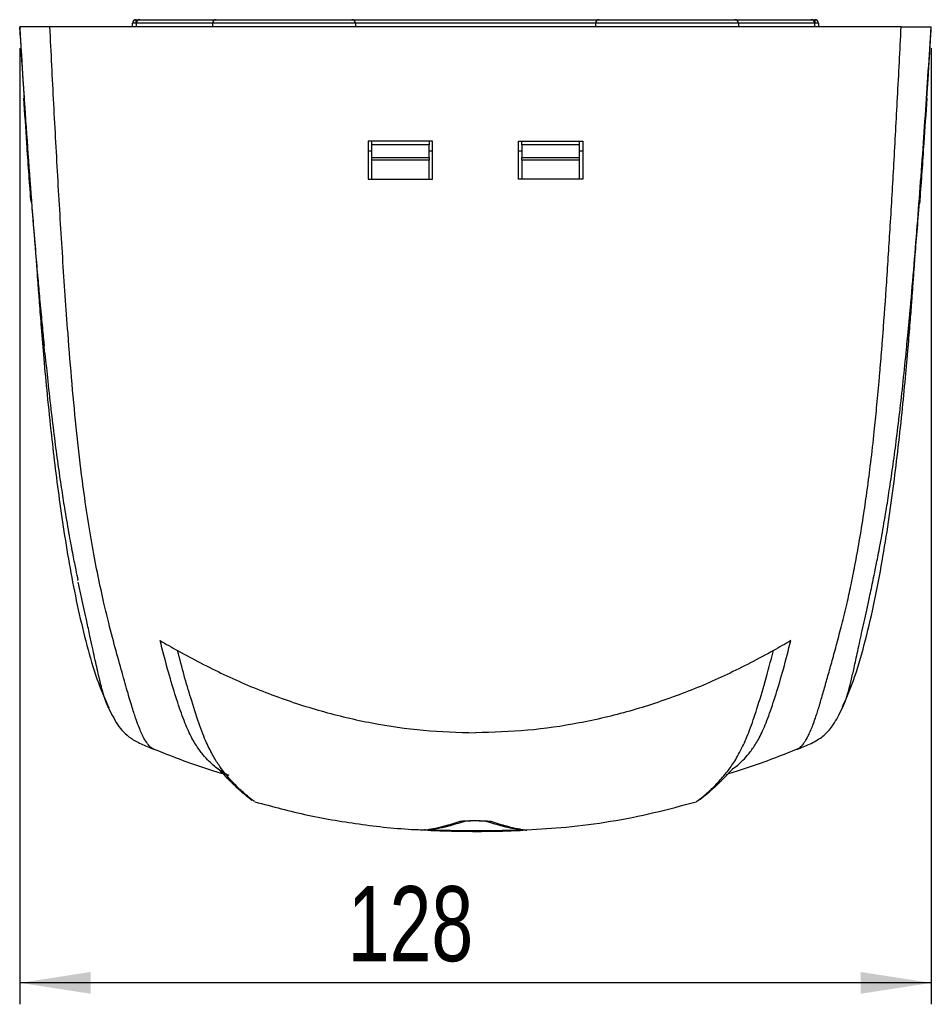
# Model space of a CAD drawing. Header units: millimetres. Extents: x 53 to 253, y 23 to 183.
# Tile 2 of 4: x 53 to 95, y 137 to 183. Entities that reach past the tile are written whole.
import ezdxf

# ---------------------------------------------------------------- set-up
doc = ezdxf.new("R2010")
doc.units = ezdxf.units.MM
doc.layers.add('FORMAT', color=7, linetype='Continuous')
doc.styles.add('SLDTEXTSTYLE0', font='TXT', dxfattribs={"width": 0.75})
doc.dimstyles.new('SLDDIMSTYLE0', dxfattribs={"dimtxt": 3.5, "dimasz": 3.302, "dimexe": 0, "dimexo": 0.0625, "dimgap": 0.875, "dimtad": 1, "dimdec": 0, "dimlfac": 3, "dimrnd": 1e-09, "dimzin": 12, "dimdsep": 46, "dimtxsty": 'SLDTEXTSTYLE0', "dimsah": 1, "dimcen": 0.09, "dimadec": 0, "dimazin": 3, "dimtfac": 1, "dimtdec": 0, "dimtofl": 0, "dimtmove": 0, "dimatfit": 3, "dimfxl": 0, "dimfrac": 2, "dimtolj": 1, "dimtzin": 12, "dimarcsym": 0})

# ---------------------------------------------------------------- blocks, each defined once
blk = doc.blocks.new('_D_2')
at = {"layer": 'FORMAT'}
for p, q in [((52.929, 181.68), (52.929, 137.084)), ((95.451, 181.68), (95.451, 137.084)), ((95.451, 138.084), (52.929, 138.084))]:
    blk.add_line(p, q, dxfattribs=at)
for points in [[(52.929, 138.084), (56.231, 137.576), (56.231, 138.592)], [(95.451, 138.084), (92.149, 138.592), (92.149, 137.576)]]:
    blk.add_solid(points, dxfattribs=at)
at = {"layer": 'FORMAT', "insert": (68.224, 142.596), "char_height": 3.5, "attachment_point": 1, "rotation": 360, "style": 'SLDTEXTSTYLE0'}
blk.add_mtext('128', dxfattribs=at)

msp = doc.modelspace()

# ---------------------------------------------------------------- linework, layer by layer
at = {"color": 7, "linetype": 'Continuous', "lineweight": 25}
for p, q in [((58.354, 182.847), (58.187, 182.847)), ((58.187, 182.68), (58.187, 182.847)), ((58.354, 182.847), (58.354, 183.014)), ((58.354, 183.014), (58.52, 183.014)), ((58.354, 182.847), (58.354, 182.68)), ((58.354, 182.847), (58.354, 182.68)), ((61.92, 182.847), (58.354, 182.847)), ((58.52, 183.014), (62.087, 183.014)), ((61.92, 182.847), (61.92, 182.68)), ((68.587, 182.847), (61.92, 182.847)), ((62.087, 183.014), (68.42, 183.014)), ((68.42, 183.014), (79.953, 183.014)), ((68.587, 182.847), (68.587, 182.68)), ((79.787, 182.847), (68.587, 182.847)), ((79.787, 182.847), (79.787, 182.68)), ((86.453, 182.847), (79.787, 182.847)), ((79.953, 183.014), (86.287, 183.014)), ((86.287, 183.014), (89.854, 183.014)), ((86.453, 182.847), (86.453, 182.68)), ((90.02, 182.847), (86.453, 182.847)), ((89.854, 183.014), (90.02, 183.014)), ((90.02, 183.014), (90.02, 182.847)), ((90.02, 182.68), (90.02, 182.847)), ((90.02, 182.68), (90.02, 182.847)), ((90.187, 182.847), (90.02, 182.847)), ((90.187, 182.847), (90.187, 182.68)), ((69.354, 176.88), (69.187, 176.88)), ((69.354, 176.579), (69.354, 177.18)), ((72.02, 176.579), (72.02, 177.18)), ((72.187, 176.88), (72.02, 176.88)), ((76.354, 176.88), (76.187, 176.88)), ((76.354, 177.18), (76.354, 176.579)), ((79.02, 177.18), (79.02, 176.579)), ((79.187, 176.88), (79.02, 176.88)), ((69.354, 175.58), (69.354, 176.466)), ((72.02, 175.58), (72.02, 176.466)), ((76.354, 176.466), (76.354, 175.58)), ((79.02, 176.466), (79.02, 175.58)), ((53.474, 174.492), (53.443, 174.606)), ((54.099, 167.447), (54.07, 167.734)), ((94.293, 167.653), (94.303, 167.755)), ((55.64, 156.855), (55.629, 156.907)), ((89.209, 148.982), (89.273, 149.02)), ((63.879, 146.548), (63.826, 146.576)), ((71.8, 145.216), (71.8, 145.215)), ((72.03, 145.209), (71.999, 145.207)), ((76.574, 145.212), (76.573, 145.213))]:
    msp.add_line(p, q, dxfattribs=at)
for centre, radius, start, end in [((58.354, 182.847), 0.167, 90, 180), ((58.52, 182.847), 0.167, 90, 180), ((62.087, 182.847), 0.167, 90, 180), ((68.42, 182.847), 0.167, 0, 90), ((79.953, 182.847), 0.167, 90, 180), ((86.287, 182.847), 0.167, 0, 90), ((89.854, 182.847), 0.167, 0, 90), ((90.02, 182.847), 0.167, 0, 90), ((73.678, 145.716), 0.0989, 233.1749, 268.5654), ((74.696, 145.715), 0.0989, 271.2965, 306.4489), ((72.004, 145.307), 0.1, 230.4136, 267.2787)]:
    msp.add_arc(centre, radius, start, end, dxfattribs=at)
for points, knots in [([(52.922, 182.68), (52.934, 182.481), (52.961, 182.021), (53.002, 181.347), (53.041, 180.714), (53.074, 180.189), (53.107, 179.672), (53.146, 179.073), (53.195, 178.338), (53.248, 177.56), (53.299, 176.841), (53.344, 176.208), (53.397, 175.498), (53.466, 174.579), (53.559, 173.409), (53.661, 172.176), (53.761, 171.023), (53.843, 170.117), (53.906, 169.432), (53.957, 168.901), (54.002, 168.426), (54.037, 168.065), (54.057, 167.864), (54.064, 167.801)], [0, 0, 0, 0, 0.040833, 0.094337, 0.138062, 0.170371, 0.201062, 0.242832, 0.291988, 0.349863, 0.400551, 0.437563, 0.477274, 0.542928, 0.621423, 0.710191, 0.788571, 0.850949, 0.890948, 0.925744, 0.957851, 0.986852, 1, 1, 1, 1]), ([(54.331, 182.68), (54.139, 182.68), (53.758, 182.68), (53.322, 182.68), (53.087, 182.68), (52.947, 182.68), (52.936, 182.68), (52.929, 182.68)], [0, 0, 0, 0, 0.252074, 0.499393, 0.621923, 0.749827, 1, 1, 1, 1]), ([(54.07, 167.734), (54.069, 167.749), (54.025, 168.18), (53.944, 169.047), (53.796, 170.683), (53.625, 172.738), (53.436, 175.192), (53.257, 177.681), (53.087, 180.175), (52.982, 181.84), (52.929, 182.68)], [0, 0, 0, 0, 0.00318, 0.088459, 0.175945, 0.334722, 0.502004, 0.668046, 0.832376, 1, 1, 1, 1]), ([(56.854, 155.797), (56.762, 156.209), (56.578, 157.032), (56.314, 158.424), (56.067, 159.915), (55.818, 161.676), (55.581, 163.715), (55.362, 166.02), (55.141, 168.756), (54.923, 171.921), (54.708, 175.499), (54.511, 179.087), (54.391, 181.482), (54.331, 182.68)], [0, 0, 0, 0, 0.06249, 0.124978, 0.18747, 0.249955, 0.333264, 0.416585, 0.499921, 0.624931, 0.749955, 0.874979, 1, 1, 1, 1]), ([(94.043, 182.68), (93.161, 182.68), (91.398, 182.68), (88.71, 182.68), (85.992, 182.68), (83.283, 182.68), (80.595, 182.68), (77.925, 182.68), (75.243, 182.68), (72.43, 182.68), (69.496, 182.68), (66.45, 182.68), (63.401, 182.68), (60.357, 182.68), (57.32, 182.68), (55.327, 182.68), (54.331, 182.68)], [0, 0, 0, 0, 0.0684648, 0.1369289, 0.2058526, 0.2747757, 0.3409748, 0.4071735, 0.4738314, 0.5404892, 0.6162975, 0.6921489, 0.767959, 0.8452904, 0.9226647, 1, 1, 1, 1]), ([(91.52, 155.797), (91.58, 156.064), (91.706, 156.623), (91.898, 157.58), (92.101, 158.697), (92.293, 159.882), (92.47, 161.117), (92.635, 162.396), (92.78, 163.676), (92.907, 164.94), (92.988, 165.817), (93.041, 166.427), (93.067, 166.73), (93.093, 167.041), (93.119, 167.36), (93.145, 167.688), (93.172, 168.026), (93.25, 169.049), (93.377, 170.841), (93.546, 173.481), (93.714, 176.353), (93.881, 179.445), (93.988, 181.58), (94.043, 182.68)], [0, 0, 0, 0, 0.040949, 0.085759, 0.134942, 0.189211, 0.233619, 0.282099, 0.336289, 0.376233, 0.420333, 0.430885, 0.441695, 0.452775, 0.464134, 0.475781, 0.487727, 0.499984, 0.584462, 0.676891, 0.777241, 0.885154, 1, 1, 1, 1]), ([(94.043, 182.68), (94.174, 182.68), (94.435, 182.68), (94.813, 182.68), (95.147, 182.68), (95.383, 182.68), (95.436, 182.68), (95.443, 182.68), (95.445, 182.68)], [0, 0, 0, 0, 0.1717393, 0.3427212, 0.5152816, 0.6891277, 0.9138544, 1, 1, 1, 1]), ([(94.303, 167.755), (94.322, 167.932), (94.408, 168.779), (94.606, 171), (94.883, 174.419), (95.18, 178.544), (95.357, 181.302), (95.445, 182.68)], [0, 0, 0, 0, 0.03646, 0.174118, 0.449393, 0.724687, 1, 1, 1, 1]), ([(94.306, 167.754), (94.313, 167.833), (94.332, 168.022), (94.371, 168.427), (94.424, 168.978), (94.489, 169.666), (94.561, 170.452), (94.646, 171.397), (94.742, 172.526), (94.847, 173.811), (94.939, 174.993), (95.011, 175.961), (95.059, 176.624), (95.097, 177.16), (95.13, 177.635), (95.17, 178.209), (95.22, 178.959), (95.277, 179.831), (95.326, 180.606), (95.362, 181.191), (95.389, 181.628), (95.414, 182.043), (95.435, 182.392), (95.447, 182.605), (95.451, 182.68)], [0, 0, 0, 0, 0.016519, 0.039322, 0.083338, 0.127412, 0.177194, 0.239805, 0.315233, 0.401326, 0.49477, 0.550254, 0.594673, 0.627201, 0.657838, 0.690397, 0.7427, 0.80923, 0.867039, 0.900088, 0.929013, 0.956496, 0.98466, 1, 1, 1, 1]), ([(53.443, 174.606), (53.38, 175.488), (53.265, 177.068), (53.164, 178.649), (53.119, 179.347)], [0, 0, 0, 0, 0.558265, 1, 1, 1, 1]), ([(94.93, 174.606), (94.994, 175.488), (95.108, 177.068), (95.21, 178.649), (95.254, 179.347)], [0, 0, 0, 0, 0.5582645, 1, 1, 1, 1]), ([(72.187, 177.347), (71.626, 177.347), (70.625, 177.347), (69.626, 177.347), (69.187, 177.347)], [0, 0, 0, 0, 0.55999, 1, 1, 1, 1]), ([(69.187, 177.347), (69.187, 177.017), (69.187, 176.428), (69.187, 175.839), (69.187, 175.58)], [0, 0, 0, 0, 0.56, 1, 1, 1, 1]), ([(69.354, 177.18), (69.354, 177.224), (69.354, 177.267), (69.354, 177.329), (69.354, 177.347), (69.354, 177.347)], [0, 0, 0, 0, 0.5, 0.5, 1, 1, 1, 1]), ([(72.02, 177.347), (72.02, 177.347), (72.02, 177.329), (72.02, 177.267), (72.02, 177.224), (72.02, 177.18)], [0, 0, 0, 0, 0.5, 0.5, 1, 1, 1, 1]), ([(72.187, 175.58), (72.187, 175.91), (72.187, 176.499), (72.187, 177.088), (72.187, 177.347)], [0, 0, 0, 0, 0.5599999, 1, 1, 1, 1]), ([(76.187, 177.347), (76.748, 177.347), (77.749, 177.347), (78.747, 177.347), (79.187, 177.347)], [0, 0, 0, 0, 0.55999, 1, 1, 1, 1]), ([(76.187, 175.58), (76.187, 175.91), (76.187, 176.499), (76.187, 177.088), (76.187, 177.347)], [0, 0, 0, 0, 0.5599999, 1, 1, 1, 1]), ([(76.354, 177.18), (76.354, 177.224), (76.354, 177.267), (76.354, 177.329), (76.354, 177.347), (76.354, 177.347)], [0, 0, 0, 0, 0.5, 0.5, 1, 1, 1, 1]), ([(79.02, 177.347), (79.02, 177.347), (79.02, 177.329), (79.02, 177.268), (79.02, 177.224), (79.02, 177.18)], [0, 0, 0, 0, 0.5, 0.5, 1, 1, 1, 1]), ([(79.187, 177.347), (79.187, 177.017), (79.187, 176.428), (79.187, 175.839), (79.187, 175.58)], [0, 0, 0, 0, 0.56, 1, 1, 1, 1]), ([(69.187, 175.58), (69.746, 175.58), (70.745, 175.58), (71.746, 175.58), (72.187, 175.58)], [0, 0, 0, 0, 0.559989, 1, 1, 1, 1]), ([(79.187, 175.58), (78.628, 175.58), (77.629, 175.58), (76.627, 175.58), (76.187, 175.58)], [0, 0, 0, 0, 0.559989, 1, 1, 1, 1]), ([(94.894, 174.425), (94.899, 174.437), (94.924, 174.494), (94.928, 174.556), (94.93, 174.606)], [0, 0, 0, 0, 0.206802, 1, 1, 1, 1]), ([(53.683, 171.931), (53.685, 171.896), (53.691, 171.811), (53.703, 171.635), (53.729, 171.263), (53.772, 170.65), (53.838, 169.745), (53.93, 168.569), (54.051, 167.134), (54.206, 165.455), (54.385, 163.737), (54.583, 162.034), (54.797, 160.401), (55.048, 158.709), (55.343, 156.992), (55.687, 155.287), (56.095, 153.645), (56.53, 152.173), (56.911, 151.302), (57.079, 150.917)], [0, 0, 0, 0, 0.0109983, 0.0269703, 0.043637, 0.0752739, 0.1185106, 0.173504, 0.2400135, 0.3174539, 0.4048478, 0.4760693, 0.5512531, 0.6293563, 0.7090941, 0.7889197, 0.8670195, 0.9413464, 1, 1, 1, 1]), ([(91.309, 150.956), (91.485, 151.362), (91.892, 152.3), (92.346, 153.89), (92.771, 155.673), (93.125, 157.51), (93.424, 159.341), (93.675, 161.12), (93.894, 162.894), (94.083, 164.616), (94.242, 166.241), (94.367, 167.648), (94.464, 168.821), (94.535, 169.746), (94.595, 170.559), (94.645, 171.252), (94.676, 171.705), (94.687, 171.881), (94.691, 171.94)], [0, 0, 0, 0, 0.060091, 0.138893, 0.221629, 0.305715, 0.388924, 0.469414, 0.545702, 0.627854, 0.70133, 0.765169, 0.818757, 0.861778, 0.894236, 0.9353, 0.97817, 1, 1, 1, 1]), ([(92.739, 156.879), (92.769, 157.025), (92.835, 157.341), (92.976, 158.049), (93.151, 158.982), (93.329, 160.012), (93.499, 161.084), (93.656, 162.16), (93.819, 163.369), (93.983, 164.71), (94.144, 166.15), (94.244, 167.149), (94.295, 167.652)], [0, 0, 0, 0, 0.073405, 0.15837, 0.255347, 0.36838, 0.45424, 0.548409, 0.650823, 0.761329, 0.879806, 1, 1, 1, 1]), ([(54.1, 167.447), (54.143, 167.013), (54.237, 166.083), (54.391, 164.711), (54.555, 163.37), (54.717, 162.161), (54.875, 161.085), (55.045, 160.013), (55.223, 158.984), (55.397, 158.05), (55.538, 157.343), (55.604, 157.026), (55.635, 156.88)], [0, 0, 0, 0, 0.1055151, 0.2259877, 0.3383546, 0.4424936, 0.5382499, 0.6255595, 0.7405058, 0.8391064, 0.9254525, 1, 1, 1, 1]), ([(57.036, 150.981), (57.029, 150.994), (57.014, 151.028), (56.987, 151.09), (56.956, 151.167), (56.924, 151.254), (56.893, 151.344), (56.869, 151.418), (56.853, 151.467), (56.842, 151.504), (56.823, 151.567), (56.799, 151.651), (56.771, 151.752), (56.745, 151.85), (56.721, 151.944), (56.698, 152.032), (56.68, 152.109), (56.662, 152.181), (56.646, 152.249), (56.631, 152.313), (56.617, 152.371), (56.582, 152.525), (56.521, 152.794), (56.425, 153.232), (56.317, 153.73), (56.196, 154.294), (56.065, 154.889), (55.932, 155.491), (55.808, 156.058), (55.716, 156.486), (55.665, 156.735), (55.656, 156.779)], [0, 0, 0, 0, 0.0321331, 0.0801129, 0.1287371, 0.1776334, 0.2264443, 0.2635658, 0.2778226, 0.2906701, 0.3106388, 0.3496187, 0.3804679, 0.4084074, 0.4374532, 0.4577204, 0.4759439, 0.4922852, 0.5068844, 0.5198618, 0.5313207, 0.5413486, 0.6075448, 0.6671879, 0.7216894, 0.7801906, 0.8466858, 0.8966712, 0.9444788, 0.9901081, 1, 1, 1, 1]), ([(91.339, 150.987), (91.349, 151.006), (91.382, 151.075), (91.445, 151.236), (91.531, 151.494), (91.632, 151.852), (91.751, 152.337), (91.902, 153.01), (92.09, 153.885), (92.31, 154.902), (92.531, 155.884), (92.682, 156.612), (92.738, 156.887)], [0, 0, 0, 0, 0.048288, 0.169749, 0.291194, 0.412644, 0.534062, 0.635226, 0.73639, 0.837583, 0.938746, 1, 1, 1, 1]), ([(59.098, 149.025), (59.066, 149.048), (58.991, 149.102), (58.851, 149.273), (58.708, 149.512), (58.568, 149.81), (58.446, 150.112), (58.296, 150.534), (58.103, 151.141), (57.852, 152.023), (57.548, 153.103), (57.209, 154.319), (56.972, 155.304), (56.854, 155.797)], [0, 0, 0, 0, 0.110816, 0.259046, 0.407274, 0.481379, 0.555491, 0.629586, 0.70367, 0.777746, 0.851841, 0.925926, 1, 1, 1, 1]), ([(89.273, 149.02), (89.278, 149.023), (89.307, 149.039), (89.368, 149.097), (89.447, 149.184), (89.521, 149.284), (89.589, 149.388), (89.636, 149.471), (89.663, 149.52), (89.671, 149.534), (89.679, 149.549), (89.687, 149.565), (89.695, 149.58), (89.731, 149.65), (89.796, 149.786), (89.896, 150.027), (89.98, 150.254), (90.043, 150.436), (90.08, 150.547), (90.118, 150.663), (90.157, 150.784), (90.197, 150.912), (90.238, 151.045), (90.316, 151.305), (90.44, 151.733), (90.629, 152.402), (90.83, 153.115), (91.045, 153.905), (91.277, 154.785), (91.438, 155.457), (91.52, 155.797)], [0, 0, 0, 0, 0.018403, 0.109943, 0.19345, 0.260408, 0.321645, 0.371102, 0.377285, 0.383403, 0.389455, 0.395443, 0.401366, 0.407226, 0.475343, 0.537129, 0.59281, 0.610271, 0.627125, 0.643407, 0.659153, 0.674406, 0.689213, 0.703626, 0.755173, 0.803455, 0.85181, 0.900344, 0.949679, 1, 1, 1, 1]), ([(59.475, 154.055), (59.61, 153.975), (59.879, 153.814), (60.152, 153.659), (60.289, 153.582)], [0, 0, 0, 0, 0.500012, 1, 1, 1, 1]), ([(62.688, 147.753), (62.667, 147.761), (62.558, 147.803), (62.318, 147.95), (62.01, 148.183), (61.756, 148.412), (61.475, 148.715), (61.167, 149.13), (60.842, 149.699), (60.507, 150.503), (60.169, 151.543), (59.821, 152.688), (59.59, 153.599), (59.475, 154.055)], [0, 0, 0, 0, 0.044323, 0.230178, 0.317797, 0.405411, 0.493025, 0.580635, 0.668229, 0.751158, 0.834102, 0.917058, 1, 1, 1, 1]), ([(86.229, 148.093), (86.29, 148.136), (86.418, 148.226), (86.662, 148.458), (86.931, 148.755), (87.224, 149.159), (87.538, 149.713), (87.867, 150.503), (88.205, 151.543), (88.552, 152.688), (88.783, 153.599), (88.899, 154.055)], [0, 0, 0, 0, 0.10296, 0.21511, 0.32726, 0.439405, 0.551535, 0.663632, 0.775751, 0.887885, 1, 1, 1, 1]), ([(88.899, 154.055), (88.764, 153.975), (88.495, 153.814), (88.221, 153.659), (88.085, 153.582)], [0, 0, 0, 0, 0.5000124, 1, 1, 1, 1]), ([(60.289, 153.582), (61.003, 153.199), (62.431, 152.434), (64.675, 151.496), (66.983, 150.731), (69.35, 150.176), (71.758, 149.82), (73.377, 149.775), (74.187, 149.752)], [0, 0, 0, 0, 0.166692, 0.333377, 0.500044, 0.666704, 0.833355, 1, 1, 1, 1]), ([(60.9, 151.386), (60.798, 151.722), (60.596, 152.395), (60.391, 153.186), (60.289, 153.582)], [0, 0, 0, 0, 0.500042, 1, 1, 1, 1]), ([(88.085, 153.582), (87.371, 153.199), (85.942, 152.434), (83.698, 151.496), (81.391, 150.729), (79.024, 150.174), (76.616, 149.816), (74.997, 149.773), (74.187, 149.752)], [0, 0, 0, 0, 0.166694, 0.333381, 0.50005, 0.666712, 0.83336, 1, 1, 1, 1]), ([(87.316, 150.874), (87.444, 151.282), (87.7, 152.097), (87.956, 153.087), (88.085, 153.582)], [0, 0, 0, 0, 0.5000594, 1, 1, 1, 1]), ([(61.641, 149.28), (61.581, 149.417), (61.461, 149.693), (61.215, 150.362), (61.026, 150.977), (60.9, 151.386)], [0, 0, 0, 0, 0.2500181, 0.5000298, 1, 1, 1, 1]), ([(57.036, 150.981), (57.106, 150.835), (57.246, 150.541), (57.48, 150.135), (57.751, 149.781), (58.107, 149.484), (58.586, 149.221), (58.966, 149.064), (59.165, 148.982)], [0, 0, 0, 0, 0.16707, 0.335196, 0.494021, 0.650632, 0.817238, 1, 1, 1, 1]), ([(57.069, 150.913), (57.061, 150.929), (57.05, 150.95), (57.039, 150.974), (57.036, 150.981)], [0, 0, 0, 0, 0.735568, 1, 1, 1, 1]), ([(86.65, 149.105), (86.758, 149.344), (86.973, 149.822), (87.202, 150.523), (87.316, 150.874)], [0, 0, 0, 0, 0.499969, 1, 1, 1, 1]), ([(89.185, 148.972), (89.283, 149.012), (89.508, 149.103), (89.789, 149.228), (90.084, 149.379), (90.339, 149.544), (90.561, 149.733), (90.757, 149.952), (90.948, 150.23), (91.147, 150.58), (91.279, 150.856), (91.348, 151.003)], [0, 0, 0, 0, 0.061233, 0.140657, 0.235807, 0.345833, 0.44563, 0.55823, 0.686722, 0.833941, 1, 1, 1, 1]), ([(63.826, 146.576), (63.825, 146.576), (63.795, 146.591), (63.602, 146.752), (63.304, 147.006), (63.004, 147.296), (62.782, 147.527), (62.534, 147.807), (62.261, 148.169), (61.964, 148.621), (61.748, 149.06), (61.641, 149.28)], [0, 0, 0, 0, 0.009414, 0.2367668, 0.4641172, 0.5534364, 0.6427551, 0.7320721, 0.8213929, 0.9107043, 1, 1, 1, 1]), ([(59.161, 148.99), (59.152, 148.991), (59.134, 148.992), (59.109, 149.015), (59.098, 149.025)], [0, 0, 0, 0, 0.5343129, 1, 1, 1, 1]), ([(59.1, 149.03), (59.814, 148.74), (60.895, 148.3), (62.017, 147.961), (62.399, 147.846)], [0, 0, 0, 0, 0.660288, 1, 1, 1, 1]), ([(85.943, 147.949), (86.053, 148.094), (86.272, 148.384), (86.524, 148.865), (86.65, 149.105)], [0, 0, 0, 0, 0.500112, 1, 1, 1, 1]), ([(85.976, 147.846), (86.357, 147.961), (87.478, 148.3), (88.557, 148.739), (89.27, 149.029)], [0, 0, 0, 0, 0.339874, 1, 1, 1, 1]), ([(62.208, 148.051), (62.206, 148.052), (62.202, 148.052), (62.205, 148.048), (62.207, 148.045), (62.211, 148.041), (62.214, 148.038), (62.215, 148.036), (62.217, 148.034), (62.218, 148.033), (62.219, 148.032), (62.221, 148.03), (62.224, 148.027), (62.23, 148.02), (62.239, 148.011), (62.255, 147.995), (62.279, 147.97), (62.324, 147.923), (62.442, 147.8), (62.603, 147.633), (62.74, 147.496), (62.847, 147.39), (62.942, 147.298), (63.031, 147.215), (63.119, 147.135), (63.207, 147.056), (63.293, 146.981), (63.373, 146.912), (63.444, 146.851), (63.502, 146.803), (63.549, 146.764), (63.593, 146.728), (63.646, 146.686), (63.701, 146.643), (63.737, 146.618), (63.755, 146.606)], [0, 0, 0, 0, 0.023189, 0.040198, 0.043542, 0.044541, 0.044882, 0.045132, 0.045231, 0.045322, 0.045414, 0.045514, 0.045767, 0.046112, 0.047905, 0.05083, 0.056797, 0.067383, 0.085771, 0.153387, 0.21071, 0.260634, 0.304012, 0.350611, 0.400081, 0.457616, 0.523029, 0.589163, 0.652361, 0.712622, 0.75791, 0.805978, 0.864725, 0.934285, 1, 1, 1, 1]), ([(84.556, 146.586), (84.58, 146.603), (84.637, 146.641), (84.838, 146.807), (85.124, 147.054), (85.48, 147.398), (85.789, 147.766), (85.943, 147.949)], [0, 0, 0, 0, 0.162135, 0.371605, 0.581076, 0.790542, 1, 1, 1, 1]), ([(84.629, 146.611), (84.647, 146.625), (84.683, 146.651), (84.728, 146.686), (84.776, 146.725), (84.83, 146.769), (84.893, 146.82), (84.962, 146.879), (85.041, 146.947), (85.125, 147.02), (85.215, 147.1), (85.319, 147.194), (85.445, 147.311), (85.588, 147.45), (85.751, 147.613), (85.902, 147.769), (85.99, 147.86), (86.071, 147.945), (86.121, 147.997), (86.155, 148.034), (86.169, 148.048), (86.182, 148.061), (86.193, 148.073), (86.202, 148.082), (86.213, 148.094), (86.225, 148.106), (86.223, 148.104), (86.222, 148.103)], [0, 0, 0, 0, 0.07307, 0.139982, 0.204616, 0.269252, 0.333888, 0.404743, 0.472249, 0.535469, 0.594436, 0.657162, 0.725929, 0.803695, 0.883219, 0.941285, 0.966998, 0.976151, 0.983128, 0.984453, 0.985536, 0.986454, 0.987327, 0.988294, 0.989459, 0.992599, 1, 1, 1, 1]), ([(63.895, 146.531), (64.716, 146.31), (66.366, 145.864), (68.925, 145.453), (70.745, 145.251), (71.711, 145.226), (71.801, 145.224)], [0, 0, 0, 0, 0.3181707, 0.6398662, 0.9665323, 1, 1, 1, 1]), ([(76.573, 145.219), (77.189, 145.257), (78.497, 145.339), (80.482, 145.597), (82.507, 145.999), (83.826, 146.357), (84.48, 146.534)], [0, 0, 0, 0, 0.229778, 0.488278, 0.746067, 1, 1, 1, 1]), ([(84.489, 146.543), (84.489, 146.541), (84.489, 146.534), (84.528, 146.564), (84.556, 146.586)], [0, 0, 0, 0, 0.284056, 1, 1, 1, 1]), ([(71.8, 145.215), (71.82, 145.215), (71.86, 145.213), (72.188, 145.279), (72.698, 145.379), (73.218, 145.541), (73.478, 145.622)], [0, 0, 0, 0, 0.249136, 0.498272, 0.749145, 1, 1, 1, 1]), ([(73.675, 145.617), (73.411, 145.534), (72.883, 145.368), (72.372, 145.267), (72.07, 145.206), (72.041, 145.208), (72.03, 145.209)], [0, 0, 0, 0, 0.272455, 0.54493, 0.819457, 1, 1, 1, 1]), ([(73.478, 145.622), (73.481, 145.623), (73.498, 145.628), (73.567, 145.637), (73.73, 145.645), (73.945, 145.651), (74.106, 145.651), (74.187, 145.651)], [0, 0, 0, 0, 0.0455645, 0.2842802, 0.5228441, 0.761401, 1, 1, 1, 1]), ([(74.698, 145.616), (74.694, 145.617), (74.678, 145.621), (74.615, 145.628), (74.49, 145.635), (74.33, 145.638), (74.154, 145.64), (73.981, 145.638), (73.833, 145.634), (73.72, 145.627), (73.69, 145.62), (73.675, 145.617)], [0, 0, 0, 0, 0.044791, 0.164142, 0.283446, 0.402747, 0.522078, 0.64148, 0.760976, 0.880522, 1, 1, 1, 1]), ([(74.187, 145.651), (74.202, 145.651), (74.297, 145.651), (74.472, 145.649), (74.677, 145.643), (74.834, 145.633), (74.875, 145.625), (74.895, 145.62)], [0, 0, 0, 0, 0.043963, 0.282768, 0.521778, 0.760932, 1, 1, 1, 1]), ([(76.344, 145.206), (76.333, 145.205), (76.304, 145.202), (76.006, 145.263), (75.496, 145.364), (74.964, 145.532), (74.698, 145.616)], [0, 0, 0, 0, 0.177439, 0.450298, 0.725159, 1, 1, 1, 1]), ([(74.895, 145.62), (75.154, 145.54), (75.67, 145.378), (76.181, 145.277), (76.513, 145.21), (76.554, 145.212), (76.574, 145.212)], [0, 0, 0, 0, 0.249093, 0.498203, 0.749101, 1, 1, 1, 1]), ([(74.187, 145.173), (74.014, 145.174), (73.573, 145.175), (72.904, 145.185), (72.297, 145.202), (71.883, 145.216), (71.828, 145.217), (71.801, 145.217)], [0, 0, 0, 0, 0.139536, 0.354861, 0.570057, 0.785051, 1, 1, 1, 1]), ([(71.964, 145.205), (72.331, 145.19), (73.063, 145.16), (74.188, 145.149), (75.305, 145.157), (76.041, 145.187), (76.41, 145.202)], [0, 0, 0, 0, 0.251811, 0.500557, 0.749625, 1, 1, 1, 1]), ([(76.573, 145.214), (76.561, 145.214), (76.531, 145.215), (76.246, 145.205), (75.706, 145.189), (74.991, 145.175), (74.455, 145.174), (74.187, 145.173)], [0, 0, 0, 0, 0.139297, 0.354492, 0.569675, 0.784823, 1, 1, 1, 1])]:
    msp.add_open_spline(points, degree=3, knots=knots, dxfattribs=at)
for points in [[(72.02, 177.18), (71.131, 177.18), (70.241, 177.18), (69.354, 177.18)], [(79.02, 177.18), (78.132, 177.18), (77.243, 177.18), (76.354, 177.18)], [(69.354, 176.466), (69.354, 176.496), (69.354, 176.537), (69.354, 176.579)], [(69.354, 176.579), (70.241, 176.579), (71.13, 176.579), (72.02, 176.579)], [(72.02, 176.466), (71.13, 176.466), (70.241, 176.466), (69.354, 176.466)], [(72.02, 176.579), (72.02, 176.537), (72.02, 176.496), (72.02, 176.466)], [(76.354, 176.579), (77.243, 176.579), (78.132, 176.579), (79.02, 176.579)], [(76.354, 176.466), (76.354, 176.496), (76.354, 176.537), (76.354, 176.579)], [(79.02, 176.466), (78.132, 176.466), (77.243, 176.466), (76.354, 176.466)], [(79.02, 176.579), (79.02, 176.537), (79.02, 176.496), (79.02, 176.466)]]:
    msp.add_open_spline(points, degree=3, dxfattribs=at)

# ---------------------------------------------------------------- dimensions: what is measured, and where the dimension line sits
at = {"layer": 'FORMAT'}
dim = msp.add_linear_dim(base=(52.929, 138.084), p1=(95.451, 182.68), p2=(52.929, 182.68), angle=360, dimstyle='SLDDIMSTYLE0', dxfattribs=at)
dim.commit()
dim.dimension.update_dxf_attribs({"geometry": '_D_2', "text_midpoint": (72.103, 138.084), "dimtype": 160})

doc.saveas('drawing.dxf')
